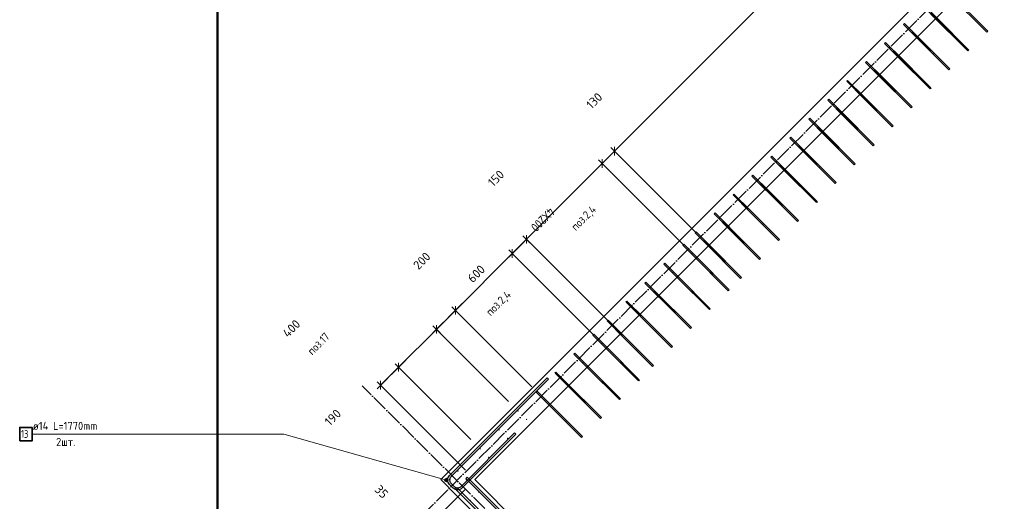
# Model space of a CAD drawing. Header units: millimetres. Extents: x 5077 to 50019, y 6526 to 90933.
# Tile 5 of 60: x 6366 to 13719, y 14519 to 18113. Entities that reach past the tile are written whole.
import ezdxf

# ---------------------------------------------------------------- set-up
doc = ezdxf.new("R2010")
doc.units = ezdxf.units.MM
doc.header["$PDMODE"] = 65
doc.linetypes.add('______11', pattern=[150, 120, -15, 0, -15])
doc.linetypes.add('______5', pattern=[330, 240, -30, 30, -30])
for name, color, linetype, lineweight in [('Standard', 7, 'Continuous', 25), ('Арм.стержн. вертикальными 1', 22, 'Continuous', 35), ('Арм.стержн.горизонт. 2', 202, 'Continuous', 35), ('Размерная линия_ общее', 7, 'Continuous', 13)]:
    doc.layers.add(name, color=color, linetype=linetype, lineweight=lineweight)
doc.layers.add('Осевая линия_ общее', color=7, linetype='______5', lineweight=13, true_color=0xa0a0a0)
doc.styles.add('ISOCPEUR', font='ISOCPEUR')
doc.dimstyles.new('DIMSTYLE_3', dxfattribs={"dimtxt": 66, "dimasz": 75, "dimexe": 0, "dimexo": 0, "dimgap": 33, "dimtad": 2, "dimdec": 0, "dimrnd": 5, "dimzin": 12, "dimdsep": 46, "dimtxsty": 'ISOCPEUR', "dimblk1": 'ALL_ML_STRICH', "dimblk2": 'ALL_ML_STRICH', "dimsah": 1, "dimcen": 0, "dimclrd": 7, "dimclre": 256, "dimclrt": 7, "dimadec": 0, "dimazin": 0, "dimtfac": 1, "dimtdec": 0, "dimtix": 1, "dimtmove": 2, "dimatfit": 3, "dimfxl": 0, "dimtvp": 1.2, "dimtzin": 0, "dimlwd": 0, "dimlwe": -3, "dimarcsym": 0})
doc.dimstyles.new('DIMSTYLE_9', dxfattribs={"dimtxt": 66, "dimasz": 75, "dimexe": 0, "dimexo": 0, "dimgap": 33, "dimtad": 2, "dimdec": 0, "dimrnd": 5, "dimzin": 12, "dimdsep": 46, "dimtxsty": 'ISOCPEUR', "dimblk1": 'ALL_ML_STRICH', "dimblk2": 'ALL_ML_STRICH', "dimsah": 1, "dimcen": 0, "dimclrd": 7, "dimclre": 256, "dimclrt": 7, "dimadec": 0, "dimazin": 0, "dimtfac": 1, "dimtdec": 0, "dimtix": 1, "dimtmove": 2, "dimatfit": 3, "dimfxl": 0, "dimtzin": 0, "dimlwd": 0, "dimlwe": -3, "dimarcsym": 0})

# ---------------------------------------------------------------- blocks, each defined once
blk = doc.blocks.new('СЛОЖНЫЙ_ОБЪЕКТ_0')
at = {"layer": 'Осевая линия_ общее', "color": 253, "linetype": '______11', "lineweight": -3, "true_color": 0xa0a0a0, "transparency": 33554687}
for p, q in [((7354.6, 12396.6), (16964.1, 22006.2)), ((15995.4, 8309.6), (8924.3, 15380.6))]:
    blk.add_line(p, q, dxfattribs=at)
blk = doc.blocks.new('ALL_ML_STRICH')
at = {"color": 0, "linetype": 'ByBlock', "lineweight": -2}
for p, q in [((-1, 0), (0.5, 0)), ((-0.3, -0.3), (0.3, 0.3)), ((0, -0.5), (0, 0.5))]:
    blk.add_line(p, q, dxfattribs=at)
blk = doc.blocks.new('*D47')
at = {"layer": 'DEFPOINTS', "color": 7, "linetype": 'Continuous', "lineweight": 13, "transparency": 33554687}
for p in [(9619.4, 14610.6), (9249.1, 14291.2), (9291.8, 14333.9)]:
    blk.add_point(p, dxfattribs=at)
at = {"layer": 'Размерная линия_ общее', "color": 253, "linetype": 'Continuous', "lineweight": -2, "true_color": 0xa0a0a0, "transparency": 33554687}
for p, q in [((9249.1, 14291.2), (9249.1, 14291.2)), ((9274.5, 14265.7), (9274.5, 14265.7))]:
    blk.add_line(p, q, dxfattribs=at)
at = {"layer": 'Размерная линия_ общее', "color": 7, "linetype": 'Continuous', "lineweight": -2, "transparency": 33554687}
blk.add_line((9249.1, 14291.2), (9274.5, 14265.7), dxfattribs=at)
at = {"layer": 'Размерная линия_ общее', "color": 7, "linetype": 'Continuous', "lineweight": 13, "transparency": 33554687, "xscale": 75, "yscale": 75, "zscale": 75}
for p, rotation in [((9274.5, 14265.7), 315), ((9249.1, 14291.2), 134.9999999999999)]:
    blk.add_blockref('ALL_ML_STRICH', p, dxfattribs=dict(at, rotation=rotation))
at = {"layer": 'Размерная линия_ общее', "color": 7, "linetype": 'Continuous', "lineweight": 13, "transparency": 33554687, "insert": (9067.5, 14590.7), "char_height": 66, "width": 132, "attachment_point": 5, "rotation": 315, "style": 'ISOCPEUR'}
blk.add_mtext('\\A1;{35}', dxfattribs=at)
blk = doc.blocks.new('*D48')
at = {"layer": 'DEFPOINTS', "color": 7, "linetype": 'Continuous', "lineweight": 13, "transparency": 33554687}
for p in [(9619.4, 14610.6), (9274.5, 14265.7), (12377.1, 11852.9)]:
    blk.add_point(p, dxfattribs=at)
at = {"layer": 'Размерная линия_ общее', "color": 253, "linetype": 'Continuous', "lineweight": -2, "true_color": 0xa0a0a0, "transparency": 33554687}
for p, q in [((9274.5, 14265.7), (9274.5, 14265.7)), ((12032.2, 11508), (12032.2, 11508))]:
    blk.add_line(p, q, dxfattribs=at)
at = {"layer": 'Размерная линия_ общее', "color": 7, "linetype": 'Continuous', "lineweight": -2, "transparency": 33554687}
blk.add_line((9274.5, 14265.7), (12032.2, 11508), dxfattribs=at)
at = {"layer": 'Размерная линия_ общее', "color": 7, "linetype": 'Continuous', "lineweight": 13, "transparency": 33554687, "xscale": 75, "yscale": 75, "zscale": 75}
for p, rotation in [((9274.5, 14265.7), 134.9999999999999), ((12032.2, 11508), 315)]:
    blk.add_blockref('ALL_ML_STRICH', p, dxfattribs=dict(at, rotation=rotation))
at = {"layer": 'Размерная линия_ общее', "color": 7, "linetype": 'Continuous', "lineweight": 13, "transparency": 33554687, "insert": (10714.4, 12943.2), "char_height": 66, "width": 264, "attachment_point": 5, "rotation": 315, "style": 'ISOCPEUR'}
blk.add_mtext('\\A1;{3900}', dxfattribs=at)
blk = doc.blocks.new('*D62')
at = {"layer": 'DEFPOINTS', "color": 7, "linetype": 'Continuous', "lineweight": 13, "transparency": 33554687}
for p in [(9765.8, 14680.6), (9723.4, 14517.9), (8767.6, 13682.4)]:
    blk.add_point(p, dxfattribs=at)
at = {"layer": 'Размерная линия_ общее', "color": 253, "linetype": 'Continuous', "lineweight": -2, "true_color": 0xa0a0a0, "transparency": 33554687}
for p, q in [((9695.1, 14609.9), (8767.6, 13682.4)), ((9652.7, 14447.2), (8827.7, 13622.3))]:
    blk.add_line(p, q, dxfattribs=at)
at = {"layer": 'Размерная линия_ общее', "color": 7, "linetype": 'Continuous', "lineweight": -2, "transparency": 33554687}
blk.add_line((8767.6, 13682.4), (8827.7, 13622.3), dxfattribs=at)
at = {"layer": 'Размерная линия_ общее', "color": 7, "linetype": 'Continuous', "lineweight": 13, "transparency": 33554687, "xscale": 75, "yscale": 75, "zscale": 75}
for p, rotation in [((8767.6, 13682.4), 134.9999999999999), ((8827.7, 13622.3), 315)]:
    blk.add_blockref('ALL_ML_STRICH', p, dxfattribs=dict(at, rotation=rotation))
at = {"layer": 'Размерная линия_ общее', "color": 7, "linetype": 'Continuous', "lineweight": 13, "transparency": 33554687, "insert": (8570.8, 13996.7), "char_height": 66, "width": 132, "attachment_point": 5, "rotation": 315, "style": 'ISOCPEUR'}
blk.add_mtext('\\A1;{85}', dxfattribs=at)
blk = doc.blocks.new('*D254')
at = {"layer": 'DEFPOINTS', "color": 7, "linetype": 'Continuous', "lineweight": 13, "transparency": 33554687}
for p in [(14909, 21232.9), (15549.9, 20592), (11487.6, 16451.9)]:
    blk.add_point(p, dxfattribs=at)
at = {"layer": 'Размерная линия_ общее', "color": 7, "linetype": 'Continuous', "lineweight": -2, "transparency": 33554687}
blk.add_line((14909, 21232.9), (10807.8, 17131.7), dxfattribs=at)
at = {"layer": 'Размерная линия_ общее', "color": 253, "linetype": 'Continuous', "lineweight": -2, "true_color": 0xa0a0a0, "transparency": 33554687}
for p, q in [((15479.2, 20662.7), (14909, 21232.9)), ((11416.9, 16522.6), (10807.8, 17131.7))]:
    blk.add_line(p, q, dxfattribs=at)
at = {"layer": 'Размерная линия_ общее', "color": 7, "linetype": 'Continuous', "lineweight": 13, "transparency": 33554687, "xscale": 75, "yscale": 75, "zscale": 75}
for p, rotation in [((14909, 21232.9), 44.99999999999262), ((10807.8, 17131.7), 224.9999999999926)]:
    blk.add_blockref('ALL_ML_STRICH', p, dxfattribs=dict(at, rotation=rotation))
at = {"layer": 'Размерная линия_ общее', "color": 7, "linetype": 'Continuous', "lineweight": 13, "transparency": 33554687, "insert": (12802.1, 19243.3), "char_height": 66, "width": 264, "attachment_point": 5, "rotation": 45, "style": 'ISOCPEUR'}
blk.add_mtext('\\A1;{5800}', dxfattribs=at)
blk = doc.blocks.new('*D255')
at = {"layer": 'DEFPOINTS', "color": 7, "linetype": 'Continuous', "lineweight": 13, "transparency": 33554687}
for p in [(10807.8, 17131.7), (11487.6, 16451.9), (11395.7, 16360)]:
    blk.add_point(p, dxfattribs=at)
at = {"layer": 'Размерная линия_ общее', "color": 7, "linetype": 'Continuous', "lineweight": -2, "transparency": 33554687}
blk.add_line((10807.8, 17131.7), (10715.9, 17039.7), dxfattribs=at)
at = {"layer": 'Размерная линия_ общее', "color": 253, "linetype": 'Continuous', "lineweight": -2, "true_color": 0xa0a0a0, "transparency": 33554687}
for p, q in [((11416.9, 16522.6), (10807.8, 17131.7)), ((11325, 16430.7), (10715.9, 17039.7))]:
    blk.add_line(p, q, dxfattribs=at)
at = {"layer": 'Размерная линия_ общее', "color": 7, "linetype": 'Continuous', "lineweight": 13, "transparency": 33554687, "xscale": 75, "yscale": 75, "zscale": 75}
for p, rotation in [((10807.8, 17131.7), 44.99999999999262), ((10715.9, 17039.7), 224.9999999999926)]:
    blk.add_blockref('ALL_ML_STRICH', p, dxfattribs=dict(at, rotation=rotation))
at = {"layer": 'Размерная линия_ общее', "color": 7, "linetype": 'Continuous', "lineweight": 13, "transparency": 33554687, "insert": (10656.6, 17507.9), "char_height": 66, "width": 198, "attachment_point": 5, "rotation": 45, "style": 'ISOCPEUR'}
blk.add_mtext('\\A1;{130}', dxfattribs=at)
blk = doc.blocks.new('*D256')
at = {"layer": 'DEFPOINTS', "color": 7, "linetype": 'Continuous', "lineweight": 13, "transparency": 33554687}
for p in [(10715.9, 17039.7), (11395.7, 16360), (10830, 15794.3)]:
    blk.add_point(p, dxfattribs=at)
at = {"layer": 'Размерная линия_ общее', "color": 7, "linetype": 'Continuous', "lineweight": -2, "transparency": 33554687}
blk.add_line((10715.9, 17039.7), (10150.2, 16474.1), dxfattribs=at)
at = {"layer": 'Размерная линия_ общее', "color": 253, "linetype": 'Continuous', "lineweight": -2, "true_color": 0xa0a0a0, "transparency": 33554687}
for p, q in [((11325, 16430.7), (10715.9, 17039.7)), ((10759.3, 15865), (10150.2, 16474.1))]:
    blk.add_line(p, q, dxfattribs=at)
at = {"layer": 'Размерная линия_ общее', "color": 7, "linetype": 'Continuous', "lineweight": 13, "transparency": 33554687, "xscale": 75, "yscale": 75, "zscale": 75}
for p, rotation in [((10715.9, 17039.7), 44.99999999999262), ((10150.2, 16474.1), 224.9999999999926)]:
    blk.add_blockref('ALL_ML_STRICH', p, dxfattribs=dict(at, rotation=rotation))
at = {"layer": 'Размерная линия_ общее', "color": 7, "linetype": 'Continuous', "lineweight": 13, "transparency": 33554687, "insert": (10369.3, 16670.5), "char_height": 66, "width": 3.3, "attachment_point": 1, "rotation": 225, "line_spacing_factor": 0.60241, "style": 'ISOCPEUR'}
blk.add_mtext('\\W0.87;4Х200', dxfattribs=at)
blk = doc.blocks.new('*D257')
at = {"layer": 'DEFPOINTS', "color": 7, "linetype": 'Continuous', "lineweight": 13, "transparency": 33554687}
for p in [(10150.2, 16474.1), (10830, 15794.3), (10723.9, 15688.2)]:
    blk.add_point(p, dxfattribs=at)
at = {"layer": 'Размерная линия_ общее', "color": 7, "linetype": 'Continuous', "lineweight": -2, "transparency": 33554687}
blk.add_line((10150.2, 16474.1), (10044.1, 16368), dxfattribs=at)
at = {"layer": 'Размерная линия_ общее', "color": 253, "linetype": 'Continuous', "lineweight": -2, "true_color": 0xa0a0a0, "transparency": 33554687}
for p, q in [((10759.3, 15865), (10150.2, 16474.1)), ((10653.2, 15758.9), (10044.1, 16368))]:
    blk.add_line(p, q, dxfattribs=at)
at = {"layer": 'Размерная линия_ общее', "color": 7, "linetype": 'Continuous', "lineweight": 13, "transparency": 33554687, "xscale": 75, "yscale": 75, "zscale": 75}
for p, rotation in [((10150.2, 16474.1), 44.99999999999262), ((10044.1, 16368), 224.9999999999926)]:
    blk.add_blockref('ALL_ML_STRICH', p, dxfattribs=dict(at, rotation=rotation))
at = {"layer": 'Размерная линия_ общее', "color": 7, "linetype": 'Continuous', "lineweight": 13, "transparency": 33554687, "insert": (9922.9, 16929.5), "char_height": 66, "width": 198, "attachment_point": 5, "rotation": 45, "style": 'ISOCPEUR'}
blk.add_mtext('\\A1;{150}', dxfattribs=at)
blk = doc.blocks.new('*D258')
at = {"layer": 'DEFPOINTS', "color": 7, "linetype": 'Continuous', "lineweight": 13, "transparency": 33554687}
for p in [(10044.1, 16368), (10723.9, 15688.2), (10260.8, 15302.8)]:
    blk.add_point(p, dxfattribs=at)
at = {"layer": 'Размерная линия_ общее', "color": 7, "linetype": 'Continuous', "lineweight": -2, "transparency": 33554687}
blk.add_line((10044.1, 16368), (9619.9, 15943.7), dxfattribs=at)
at = {"layer": 'Размерная линия_ общее', "color": 253, "linetype": 'Continuous', "lineweight": -2, "true_color": 0xa0a0a0, "transparency": 33554687}
for p, q in [((10653.2, 15758.9), (10044.1, 16368)), ((10190.1, 15373.6), (9619.9, 15943.7))]:
    blk.add_line(p, q, dxfattribs=at)
at = {"layer": 'Размерная линия_ общее', "color": 7, "linetype": 'Continuous', "lineweight": 13, "transparency": 33554687, "xscale": 75, "yscale": 75, "zscale": 75}
for p, rotation in [((10044.1, 16368), 44.99999999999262), ((9619.9, 15943.7), 224.9999999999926)]:
    blk.add_blockref('ALL_ML_STRICH', p, dxfattribs=dict(at, rotation=rotation))
at = {"layer": 'Размерная линия_ общее', "color": 7, "linetype": 'Continuous', "lineweight": 13, "transparency": 33554687, "insert": (9775.6, 16216.9), "char_height": 66, "width": 198, "attachment_point": 5, "rotation": 45, "style": 'ISOCPEUR'}
blk.add_mtext('\\A1;{600}', dxfattribs=at)
blk = doc.blocks.new('*D259')
at = {"layer": 'DEFPOINTS', "color": 7, "linetype": 'Continuous', "lineweight": 13, "transparency": 33554687}
for p in [(9619.9, 15943.7), (10260.8, 15302.8), (10087.5, 15193.2)]:
    blk.add_point(p, dxfattribs=at)
at = {"layer": 'Размерная линия_ общее', "color": 7, "linetype": 'Continuous', "lineweight": -2, "transparency": 33554687}
blk.add_line((9619.9, 15943.7), (9478.4, 15802.3), dxfattribs=at)
at = {"layer": 'Размерная линия_ общее', "color": 253, "linetype": 'Continuous', "lineweight": -2, "true_color": 0xa0a0a0, "transparency": 33554687}
for p, q in [((10190.1, 15373.6), (9619.9, 15943.7)), ((10016.8, 15263.9), (9478.4, 15802.3))]:
    blk.add_line(p, q, dxfattribs=at)
at = {"layer": 'Размерная линия_ общее', "color": 7, "linetype": 'Continuous', "lineweight": 13, "transparency": 33554687, "xscale": 75, "yscale": 75, "zscale": 75}
for p, rotation in [((9619.9, 15943.7), 44.99999999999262), ((9478.4, 15802.3), 224.9999999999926)]:
    blk.add_blockref('ALL_ML_STRICH', p, dxfattribs=dict(at, rotation=rotation))
at = {"layer": 'Размерная линия_ общее', "color": 7, "linetype": 'Continuous', "lineweight": 13, "transparency": 33554687, "insert": (9368.9, 16313.9), "char_height": 66, "width": 198, "attachment_point": 5, "rotation": 45, "style": 'ISOCPEUR'}
blk.add_mtext('\\A1;{200}', dxfattribs=at)
blk = doc.blocks.new('*D260')
at = {"layer": 'DEFPOINTS', "color": 7, "linetype": 'Continuous', "lineweight": 13, "transparency": 33554687}
for p in [(9478.4, 15802.3), (10087.5, 15193.2), (9804.7, 14910.4)]:
    blk.add_point(p, dxfattribs=at)
at = {"layer": 'Размерная линия_ общее', "color": 7, "linetype": 'Continuous', "lineweight": -2, "transparency": 33554687}
blk.add_line((9478.4, 15802.3), (9195.6, 15519.5), dxfattribs=at)
at = {"layer": 'Размерная линия_ общее', "color": 253, "linetype": 'Continuous', "lineweight": -2, "true_color": 0xa0a0a0, "transparency": 33554687}
for p, q in [((10016.8, 15263.9), (9478.4, 15802.3)), ((9734, 14981.1), (9195.6, 15519.5))]:
    blk.add_line(p, q, dxfattribs=at)
at = {"layer": 'Размерная линия_ общее', "color": 7, "linetype": 'Continuous', "lineweight": 13, "transparency": 33554687, "xscale": 75, "yscale": 75, "zscale": 75}
for p, rotation in [((9478.4, 15802.3), 44.99999999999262), ((9195.6, 15519.5), 224.9999999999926)]:
    blk.add_blockref('ALL_ML_STRICH', p, dxfattribs=dict(at, rotation=rotation))
at = {"layer": 'Размерная линия_ общее', "color": 7, "linetype": 'Continuous', "lineweight": 13, "transparency": 33554687, "insert": (8395.2, 15808.5), "char_height": 66, "width": 198, "attachment_point": 5, "rotation": 45, "style": 'ISOCPEUR'}
blk.add_mtext('\\A1;{400}', dxfattribs=at)
blk = doc.blocks.new('*D261')
at = {"layer": 'DEFPOINTS', "color": 7, "linetype": 'Continuous', "lineweight": 13, "transparency": 33554687}
for p in [(9195.6, 15519.5), (9804.7, 14910.4), (9765.8, 14680.6)]:
    blk.add_point(p, dxfattribs=at)
at = {"layer": 'Размерная линия_ общее', "color": 7, "linetype": 'Continuous', "lineweight": -2, "transparency": 33554687}
blk.add_line((9195.6, 15519.5), (9061.3, 15385.1), dxfattribs=at)
at = {"layer": 'Размерная линия_ общее', "color": 253, "linetype": 'Continuous', "lineweight": -2, "true_color": 0xa0a0a0, "transparency": 33554687}
for p, q in [((9734, 14981.1), (9195.6, 15519.5)), ((9695.1, 14751.3), (9061.3, 15385.1))]:
    blk.add_line(p, q, dxfattribs=at)
at = {"layer": 'Размерная линия_ общее', "color": 7, "linetype": 'Continuous', "lineweight": 13, "transparency": 33554687, "xscale": 75, "yscale": 75, "zscale": 75}
for p, rotation in [((9195.6, 15519.5), 44.99999999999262), ((9061.3, 15385.1), 224.9999999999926)]:
    blk.add_blockref('ALL_ML_STRICH', p, dxfattribs=dict(at, rotation=rotation))
at = {"layer": 'Размерная линия_ общее', "color": 7, "linetype": 'Continuous', "lineweight": 13, "transparency": 33554687, "insert": (8704.5, 15144.9), "char_height": 66, "width": 198, "attachment_point": 5, "rotation": 45, "style": 'ISOCPEUR'}
blk.add_mtext('\\A1;{190}', dxfattribs=at)

msp = doc.modelspace()

# ---------------------------------------------------------------- hatches: boundary and pattern name
at = {"layer": 'Арм.стержн. вертикальными 1', "linetype": 'Continuous', "lineweight": 50, "transparency": 33554687}
for points in [[(10092.5, 15193.2), (10092.2, 15195.1), (10091.1, 15196.8), (10089.5, 15197.8), (10087.5, 15198.2), (10085.6, 15197.8), (10084, 15196.8), (10082.9, 15195.1), (10082.5, 15193.2), (10082.9, 15191.3), (10084, 15189.7), (10085.6, 15188.6), (10087.5, 15188.2), (10089.5, 15188.6), (10091.1, 15189.7), (10092.2, 15191.3)], [(10156.2, 15129.6), (10155.8, 15131.5), (10154.7, 15133.1), (10153.1, 15134.2), (10151.2, 15134.6), (10149.3, 15134.2), (10147.6, 15133.1), (10146.6, 15131.5), (10146.2, 15129.6), (10146.6, 15127.7), (10147.6, 15126), (10149.3, 15125), (10151.2, 15124.6), (10153.1, 15125), (10154.7, 15126), (10155.8, 15127.7)], [(9951.1, 15051.8), (9950.7, 15053.7), (9949.7, 15055.3), (9948, 15056.4), (9946.1, 15056.8), (9944.2, 15056.4), (9942.6, 15055.3), (9941.5, 15053.7), (9941.1, 15051.8), (9941.5, 15049.9), (9942.6, 15048.3), (9944.2, 15047.2), (9946.1, 15046.8), (9948, 15047.2), (9949.7, 15048.3), (9950.7, 15049.9)], [(10014.8, 14988.2), (10014.4, 14990.1), (10013.3, 14991.7), (10011.7, 14992.8), (10009.8, 14993.2), (10007.8, 14992.8), (10006.2, 14991.7), (10005.1, 14990.1), (10004.8, 14988.2), (10005.1, 14986.2), (10006.2, 14984.6), (10007.8, 14983.5), (10009.8, 14983.2), (10011.7, 14983.5), (10013.3, 14984.6), (10014.4, 14986.2)], [(9809.7, 14910.4), (9809.3, 14912.3), (9808.2, 14913.9), (9806.6, 14915), (9804.7, 14915.4), (9802.8, 14915), (9801.2, 14913.9), (9800.1, 14912.3), (9799.7, 14910.4), (9800.1, 14908.5), (9801.2, 14906.8), (9802.8, 14905.8), (9804.7, 14905.4), (9806.6, 14905.8), (9808.2, 14906.8), (9809.3, 14908.5)], [(9873.3, 14846.7), (9873, 14848.7), (9871.9, 14850.3), (9870.3, 14851.4), (9868.3, 14851.7), (9866.4, 14851.4), (9864.8, 14850.3), (9863.7, 14848.7), (9863.3, 14846.7), (9863.7, 14844.8), (9864.8, 14843.2), (9866.4, 14842.1), (9868.3, 14841.7), (9870.3, 14842.1), (9871.9, 14843.2), (9873, 14844.8)], [(9643.5, 14744.2), (9643.1, 14746.1), (9642.1, 14747.7), (9640.4, 14748.8), (9638.5, 14749.2), (9636.6, 14748.8), (9635, 14747.7), (9633.9, 14746.1), (9633.5, 14744.2), (9633.9, 14742.3), (9635, 14740.7), (9636.6, 14739.6), (9638.5, 14739.2), (9640.4, 14739.6), (9642.1, 14740.7), (9643.1, 14742.3)], [(9579.9, 14680.6), (9579.5, 14682.5), (9578.4, 14684.1), (9576.8, 14685.2), (9574.9, 14685.6), (9573, 14685.2), (9571.4, 14684.1), (9570.3, 14682.5), (9569.9, 14680.6), (9570.3, 14678.7), (9571.4, 14677), (9573, 14675.9), (9574.9, 14675.6), (9576.8, 14675.9), (9578.4, 14677), (9579.5, 14678.7)], [(9707.2, 14680.6), (9706.8, 14682.5), (9705.7, 14684.1), (9704.1, 14685.2), (9702.2, 14685.6), (9700.3, 14685.2), (9698.6, 14684.1), (9697.5, 14682.5), (9697.2, 14680.6), (9697.5, 14678.7), (9698.6, 14677), (9700.3, 14675.9), (9702.2, 14675.6), (9704.1, 14675.9), (9705.7, 14677), (9706.8, 14678.7)], [(9643.5, 14616.9), (9643.1, 14618.8), (9642.1, 14620.5), (9640.4, 14621.5), (9638.5, 14621.9), (9636.6, 14621.5), (9635, 14620.5), (9633.9, 14618.8), (9633.5, 14616.9), (9633.9, 14615), (9635, 14613.4), (9636.6, 14612.3), (9638.5, 14611.9), (9640.4, 14612.3), (9642.1, 14613.4), (9643.1, 14615)], [(9799.1, 14588.7), (9798.7, 14590.6), (9797.6, 14592.2), (9796, 14593.3), (9794.1, 14593.7), (9792.2, 14593.3), (9790.5, 14592.2), (9789.4, 14590.6), (9789.1, 14588.7), (9789.4, 14586.8), (9790.5, 14585.1), (9792.2, 14584), (9794.1, 14583.7), (9796, 14584), (9797.6, 14585.1), (9798.7, 14586.8)], [(9735.4, 14525), (9735, 14526.9), (9734, 14528.6), (9732.3, 14529.6), (9730.4, 14530), (9728.5, 14529.6), (9726.9, 14528.6), (9725.8, 14526.9), (9725.4, 14525), (9725.8, 14523.1), (9726.9, 14521.5), (9728.5, 14520.4), (9730.4, 14520), (9732.3, 14520.4), (9734, 14521.5), (9735, 14523.1)]]:
    msp.add_hatch(color=4, dxfattribs=at).paths.add_polyline_path(points)
at = {"layer": 'Арм.стержн.горизонт. 2', "linetype": 'Continuous', "lineweight": 13, "transparency": 33554687}
for points in [[(9539.2, 14674.4), (9542.9, 14687.4), (9539.2, 14681.4)], [(9542.9, 14687.4), (9539.2, 14674.4), (9542.6, 14668.4)], [(9539.2, 14674.4), (9542.9, 14687.4), (9539.2, 14681.4)], [(9542.9, 14687.4), (9539.2, 14674.4), (9542.6, 14668.4)], [(9542.9, 14687.4), (9542.6, 14668.4), (9548.9, 14690.8)], [(9548.9, 14690.8), (9542.6, 14668.4), (9548.6, 14664.8)], [(9542.9, 14687.4), (9542.6, 14668.4), (9548.9, 14690.8)], [(9548.9, 14690.8), (9542.6, 14668.4), (9548.6, 14664.8)], [(9548.9, 14690.8), (9548.6, 14664.8), (9555.9, 14690.8)], [(9555.9, 14690.8), (9548.6, 14664.8), (9555.6, 14664.8)], [(9548.9, 14690.8), (9548.6, 14664.8), (9555.9, 14690.8)], [(9555.9, 14690.8), (9548.6, 14664.8), (9555.6, 14664.8)], [(9555.9, 14690.8), (9555.6, 14664.8), (9561.9, 14687.1)], [(9555.9, 14690.8), (9555.6, 14664.8), (9561.9, 14687.1)], [(9561.9, 14687.1), (9555.6, 14664.8), (9561.6, 14668.1)], [(9561.9, 14687.1), (9555.6, 14664.8), (9561.6, 14668.1)], [(9561.9, 14687.1), (9561.6, 14668.1), (9565.2, 14681.1)], [(9561.9, 14687.1), (9561.6, 14668.1), (9565.2, 14681.1)], [(9565.2, 14681.1), (9561.6, 14668.1), (9565.2, 14674.1)], [(9565.2, 14681.1), (9561.6, 14668.1), (9565.2, 14674.1)]]:
    msp.add_hatch(color=7, dxfattribs=at).paths.add_polyline_path(points)

# ---------------------------------------------------------------- linework, layer by layer
at = {"color": 7, "linetype": 'Continuous', "lineweight": 35, "transparency": 33554687}
for p, q in [((9511.2, 14680.6), (15691.3, 20860.7)), ((15818.6, 20733.4), (9765.8, 14680.6)), ((9638.5, 14553.3), (9511.2, 14680.6))]:
    msp.add_line(p, q, dxfattribs=at)
at = {"layer": 'Standard', "color": 7, "linetype": 'Continuous', "lineweight": 35, "transparency": 33554687}
for p, q in [((9765.8, 14680.6), (11300.2, 13146.2)), ((11172.9, 13018.9), (9638.5, 14553.3))]:
    msp.add_line(p, q, dxfattribs=at)
at = {"layer": 'Standard', "color": 7, "linetype": 'Continuous', "lineweight": 50, "transparency": 33554687}
msp.add_lwpolyline([(7842.4, 9185), (21328.5, 9185), (21328.5, 40100.1), (7842.4, 40100.1), (7842.4, 9185)], dxfattribs=at)
at = {"layer": 'Арм.стержн. вертикальными 1', "color": 4, "linetype": 'Continuous', "lineweight": 25, "transparency": 33554687}
for points in [[(13319.4, 18304.1), (13595.1, 18028.4), (13588.1, 18021.3), (13312.3, 18297.1), (13319.4, 18304.1)], [(13114.3, 18226.4), (13333.5, 18007.2), (13326.4, 18000.1), (13107.2, 18219.3), (13114.3, 18226.4)], [(13177.9, 18162.7), (13453.7, 17886.9), (13446.6, 17879.9), (13170.9, 18155.6), (13177.9, 18162.7)], [(12972.9, 18084.9), (13192.1, 17865.7), (13185, 17858.7), (12965.8, 18077.9), (12972.9, 18084.9)], [(13036.5, 18021.3), (13312.3, 17745.5), (13305.2, 17738.5), (13029.5, 18014.2), (13036.5, 18021.3)], [(12831.5, 17943.5), (13050.7, 17724.3), (13043.6, 17717.2), (12824.4, 17936.4), (12831.5, 17943.5)], [(12895.1, 17879.9), (13170.9, 17604.1), (13163.8, 17597), (12888, 17872.8), (12895.1, 17879.9)], [(12690, 17802.1), (12909.2, 17582.9), (12902.2, 17575.8), (12683, 17795), (12690, 17802.1)], [(12753.7, 17738.5), (13029.5, 17462.7), (13022.4, 17455.6), (12746.6, 17731.4), (12753.7, 17738.5)], [(12548.6, 17660.7), (12767.8, 17441.5), (12760.8, 17434.4), (12541.6, 17653.6), (12548.6, 17660.7)], [(12612.3, 17597), (12888, 17321.3), (12881, 17314.2), (12605.2, 17590), (12612.3, 17597)], [(12407.2, 17519.3), (12626.4, 17300), (12619.3, 17293), (12400.1, 17512.2), (12407.2, 17519.3)], [(12470.8, 17455.6), (12746.6, 17179.8), (12739.5, 17172.8), (12463.8, 17448.5), (12470.8, 17455.6)], [(12265.8, 17377.8), (12485, 17158.6), (12477.9, 17151.6), (12258.7, 17370.8), (12265.8, 17377.8)], [(12329.4, 17314.2), (12605.2, 17038.4), (12598.1, 17031.3), (12322.3, 17307.1), (12329.4, 17314.2)], [(12124.4, 17236.4), (12343.6, 17017.2), (12336.5, 17010.1), (12117.3, 17229.3), (12124.4, 17236.4)], [(12188, 17172.8), (12463.8, 16897), (12456.7, 16889.9), (12180.9, 17165.7), (12188, 17172.8)], [(11982.9, 17095), (12202.1, 16875.8), (12195.1, 16868.7), (11975.9, 17087.9), (11982.9, 17095)], [(12046.6, 17031.3), (12322.3, 16755.6), (12315.3, 16748.5), (12039.5, 17024.3), (12046.6, 17031.3)], [(11841.5, 16953.6), (12060.7, 16734.4), (12053.6, 16727.3), (11834.4, 16946.5), (11841.5, 16953.6)], [(11905.2, 16889.9), (12180.9, 16614.2), (12173.9, 16607.1), (11898.1, 16882.9), (11905.2, 16889.9)], [(11700.1, 16812.1), (11919.3, 16592.9), (11912.2, 16585.9), (11693, 16805.1), (11700.1, 16812.1)], [(11763.7, 16748.5), (12039.5, 16472.7), (12032.4, 16465.7), (11756.7, 16741.4), (11763.7, 16748.5)], [(11558.7, 16670.7), (11777.9, 16451.5), (11770.8, 16444.4), (11551.6, 16663.7), (11558.7, 16670.7)], [(11622.3, 16607.1), (11898.1, 16331.3), (11891, 16324.2), (11615.2, 16600), (11622.3, 16607.1)], [(11417.3, 16529.3), (11636.5, 16310.1), (11629.4, 16303), (11410.2, 16522.2), (11417.3, 16529.3)], [(11325.3, 16437.4), (11544.5, 16218.2), (11537.5, 16211.1), (11318.3, 16430.3), (11325.3, 16437.4)], [(11480.9, 16465.7), (11756.7, 16189.9), (11749.6, 16182.8), (11473.8, 16458.6), (11480.9, 16465.7)], [(11389, 16373.7), (11664.7, 16098), (11657.7, 16090.9), (11381.9, 16366.7), (11389, 16373.7)], [(11183.9, 16296), (11403.1, 16076.8), (11396, 16069.7), (11176.8, 16288.9), (11183.9, 16296)], [(11247.5, 16232.3), (11523.3, 15956.5), (11516.2, 15949.5), (11240.5, 16225.2), (11247.5, 16232.3)], [(11042.5, 16154.5), (11261.7, 15935.3), (11254.6, 15928.3), (11035.4, 16147.5), (11042.5, 16154.5)], [(11106.1, 16090.9), (11381.9, 15815.1), (11374.8, 15808.1), (11099.1, 16083.8), (11106.1, 16090.9)], [(10901.1, 16013.1), (11120.3, 15793.9), (11113.2, 15786.8), (10894, 16006), (10901.1, 16013.1)], [(10964.7, 15949.5), (11240.5, 15673.7), (11233.4, 15666.6), (10957.6, 15942.4), (10964.7, 15949.5)], [(10759.6, 15871.7), (10978.8, 15652.5), (10971.8, 15645.4), (10752.6, 15864.6), (10759.6, 15871.7)], [(10653.6, 15765.6), (10872.8, 15546.4), (10865.7, 15539.4), (10646.5, 15758.6), (10653.6, 15765.6)], [(10823.3, 15808.1), (11099.1, 15532.3), (11092, 15525.2), (10816.2, 15801), (10823.3, 15808.1)], [(10717.2, 15702), (10993, 15426.2), (10985.9, 15419.1), (10710.1, 15694.9), (10717.2, 15702)], [(10512.2, 15624.2), (10731.4, 15405), (10724.3, 15397.9), (10505.1, 15617.1), (10512.2, 15624.2)], [(10575.8, 15560.6), (10851.6, 15284.8), (10844.5, 15277.7), (10568.7, 15553.5), (10575.8, 15560.6)], [(10370.7, 15482.8), (10589.9, 15263.6), (10582.9, 15256.5), (10363.7, 15475.7), (10370.7, 15482.8)], [(10434.4, 15419.1), (10710.1, 15143.4), (10703.1, 15136.3), (10427.3, 15412.1), (10434.4, 15419.1)], [(10229.3, 15341.4), (10448.5, 15122.2), (10441.4, 15115.1), (10222.2, 15334.3), (10229.3, 15341.4)], [(10293, 15277.7), (10568.7, 15002), (10561.7, 14994.9), (10285.9, 15270.7), (10293, 15277.7)]]:
    msp.add_lwpolyline(points, dxfattribs=at)
at = {"layer": 'Арм.стержн.горизонт. 2', "color": 7, "linetype": 'Continuous', "lineweight": 13, "transparency": 33554687}
for p, q in [((6458, 15020), (8338, 15020)), ((8338, 15020), (9552.2, 14677.8)), ((8338, 15020), (9552.2, 14677.8)), ((9539.2, 14681.4), (9539.2, 14681.4)), ((9539.2, 14681.4), (9539.2, 14681.4)), ((9548.6, 14664.8), (9548.6, 14664.8)), ((9548.6, 14664.8), (9548.6, 14664.8)), ((9555.9, 14690.8), (9555.9, 14690.8)), ((9555.9, 14690.8), (9555.9, 14690.8)), ((9565.2, 14674.1), (9565.2, 14674.1)), ((9565.2, 14674.1), (9565.2, 14674.1))]:
    msp.add_line(p, q, dxfattribs=at)
at = {"layer": 'Арм.стержн.горизонт. 2', "color": 7, "linetype": 'Continuous', "lineweight": 25, "transparency": 33554687}
for points in [[(10071.3, 15019.9), (9668.7, 14617.4), (9661.8, 14612.2), (9653.4, 14608), (9644.4, 14605.5), (9635.6, 14604.7), (9626.9, 14605.5), (9617.9, 14608), (9609.5, 14612.2), (9602.6, 14617.4), (9575.3, 14644.7), (9570.1, 14651.6), (9565.9, 14660), (9563.4, 14669), (9562.6, 14677.8), (9563.4, 14686.5), (9565.9, 14695.5), (9570.1, 14703.9), (9575.3, 14710.8), (10306.1, 15441.3), (10316, 15431.4), (9585.9, 14701.6), (9582.1, 14696.5), (9579, 14690.4), (9577.2, 14684), (9576.6, 14677.8), (9577.2, 14671.6), (9579, 14665.1), (9582.1, 14659.1), (9585.9, 14654), (9611.8, 14628), (9616.9, 14624.2), (9623, 14621.1), (9629.4, 14619.3), (9635.6, 14618.7), (9641.8, 14619.3), (9648.3, 14621.1), (9654.3, 14624.1), (9659.4, 14628), (10061.4, 15029.8), (10071.3, 15019.9)], [(10071.3, 15019.9), (9668.7, 14617.4), (9661.8, 14612.2), (9653.4, 14608), (9644.4, 14605.5), (9635.6, 14604.7), (9626.9, 14605.5), (9617.9, 14608), (9609.5, 14612.2), (9602.6, 14617.4), (9575.3, 14644.7), (9570.1, 14651.6), (9565.9, 14660), (9563.4, 14669), (9562.6, 14677.8), (9563.4, 14686.5), (9565.9, 14695.5), (9570.1, 14703.9), (9575.3, 14710.8), (10306.1, 15441.3), (10316, 15431.4), (9585.9, 14701.6), (9582.1, 14696.5), (9579, 14690.4), (9577.2, 14684), (9576.6, 14677.8), (9577.2, 14671.6), (9579, 14665.1), (9582.1, 14659.1), (9585.9, 14654), (9611.8, 14628), (9616.9, 14624.2), (9623, 14621.1), (9629.4, 14619.3), (9635.6, 14618.7), (9641.8, 14619.3), (9648.3, 14621.1), (9654.3, 14624.1), (9659.4, 14628), (10061.4, 15029.8), (10071.3, 15019.9)], [(9708.5, 14699.7), (12466.2, 11942), (12454.9, 11930.7), (9697.2, 14688.4), (9708.5, 14699.7)], [(9630.7, 14621.9), (12388.4, 11864.2), (12377.1, 11852.9), (9619.4, 14610.6), (9630.7, 14621.9)]]:
    msp.add_lwpolyline(points, dxfattribs=at)
at = {"layer": 'Арм.стержн.горизонт. 2', "color": 7, "linetype": 'Continuous', "lineweight": 35, "transparency": 33554687}
msp.add_lwpolyline([(6366, 14970), (6458, 14970), (6458, 15070), (6366, 15070), (6366, 14970)], dxfattribs=at)
at = {"layer": 'Арм.стержн.горизонт. 2', "color": 7, "linetype": 'Continuous', "lineweight": 13, "transparency": 33554687}
msp.add_circle((9552.2, 14677.8), 13.5, dxfattribs=at)
msp.add_circle((9552.2, 14677.8), 13.5, dxfattribs=at)

# ---------------------------------------------------------------- block references
at = {"layer": 'Осевая линия_ общее', "color": 253, "linetype": '______11', "lineweight": -3, "true_color": 0xa0a0a0, "transparency": 33554687}
msp.add_blockref('СЛОЖНЫЙ_ОБЪЕКТ_0', (0, 0), dxfattribs=at)

# ---------------------------------------------------------------- texts
at = {"layer": 'Standard', "color": 7, "linetype": 'Continuous', "lineweight": 25, "transparency": 33554687, "char_height": 60, "attachment_point": 5, "rotation": 45, "style": 'ISOCPEUR'}
for s, insert, width in [('\\A1;{\\fISOCPEUR|i0|b0;\\H60.000000;\\W0.909091;\\C7;поз.2,4}\\P', (10581.7, 16628.6), 255.124), ('\\A1;{\\fISOCPEUR|i0|b0;\\H60.000000;\\W0.909091;\\C7;поз.2,4}\\P', (9945.3, 15992.2), 255.124), ('\\A1;{\\fISOCPEUR|i0|b0;\\H60.000000;\\W0.909091;\\C7;поз.17}\\P', (8597.1, 15694.8), 218.147)]:
    msp.add_mtext(s, dxfattribs=dict(at, insert=insert, width=width))
at = {"layer": 'Арм.стержн.горизонт. 2', "color": 7, "linetype": 'Continuous', "lineweight": 25, "transparency": 33554687, "char_height": 60, "attachment_point": 7, "style": 'ISOCPEUR'}
for s, insert, width in [('\\W0.94;ø14 L=1770mm ', (6464, 15052), 579.953), ('\\W0.75;13', (6376, 14992), 94.456), ('\\W0.94;2шт. ', (6638, 14932), 232.257)]:
    msp.add_mtext(s, dxfattribs=dict(at, insert=insert, width=width))

# ---------------------------------------------------------------- dimensions: what is measured, and where the dimension line sits
at = {"layer": 'Размерная линия_ общее', "color": 7, "linetype": 'Continuous', "lineweight": 13, "transparency": 33554687}
for base, p1, p2, angle, dimstyle, picture, middle in [((10807.8, 17131.7), (15479.2, 20662.7), (11416.9, 16522.6), 225, 'DIMSTYLE_9', '*D254', (12802.1, 19243.3)), ((10715.9, 17039.7), (11416.9, 16522.6), (11325, 16430.7), 225, 'DIMSTYLE_3', '*D255', (10656.6, 17507.9)), ((10044.1, 16368), (10759.3, 15865), (10653.2, 15758.9), 225, 'DIMSTYLE_3', '*D257', (9922.9, 16929.5)), ((9478.4, 15802.3), (10190.1, 15373.6), (10016.8, 15263.9), 225, 'DIMSTYLE_9', '*D259', (9368.9, 16313.9)), ((9619.9, 15943.7), (10653.2, 15758.9), (10190.1, 15373.6), 225, 'DIMSTYLE_9', '*D258', (9775.6, 16216.9)), ((9195.6, 15519.5), (10016.8, 15263.9), (9734, 14981.1), 225, 'DIMSTYLE_9', '*D260', (8395.2, 15808.5)), ((9061.3, 15385.1), (9734, 14981.1), (9695.1, 14751.3), 225, 'DIMSTYLE_3', '*D261', (8704.5, 15144.9)), ((8827.7, 13622.3), (9695.1, 14609.9), (9652.7, 14447.2), 315, 'DIMSTYLE_3', '*D62', (8570.8, 13996.7)), ((9274.5, 14265.7), (9249.1, 14291.2), (9274.5, 14265.7), 315, 'DIMSTYLE_3', '*D47', (9067.5, 14590.7)), ((12032.2, 11508), (9274.5, 14265.7), (12032.2, 11508), 315, 'DIMSTYLE_9', '*D48', (10714.4, 12943.2))]:
    dim = msp.add_linear_dim(base=base, p1=p1, p2=p2, angle=angle, dimstyle=dimstyle, override={"dimpost": '<>', "dimclrd": 7, "dimclre": 253, "dimclrt": 7, "dimlwd": 0, "dimlwe": 65533}, dxfattribs=at)
    dim.commit()
    dim.dimension.update_dxf_attribs({"geometry": picture, "text_midpoint": middle, "dimtype": 160})
dim = msp.add_linear_dim(base=(10150.2, 16474.1), p1=(11325, 16430.7), p2=(10759.3, 15865), angle=225, text='\\W0.87;4Х200', dimstyle='DIMSTYLE_9', override={"dimpost": '<>', "dimclrd": 7, "dimclre": 253, "dimclrt": 7, "dimlwd": 0, "dimlwe": 65533}, dxfattribs=at)
dim.commit()
dim.dimension.update_dxf_attribs({"geometry": '*D256', "text_midpoint": (10409.7, 16780.2), "dimtype": 160})

doc.saveas('drawing.dxf')
